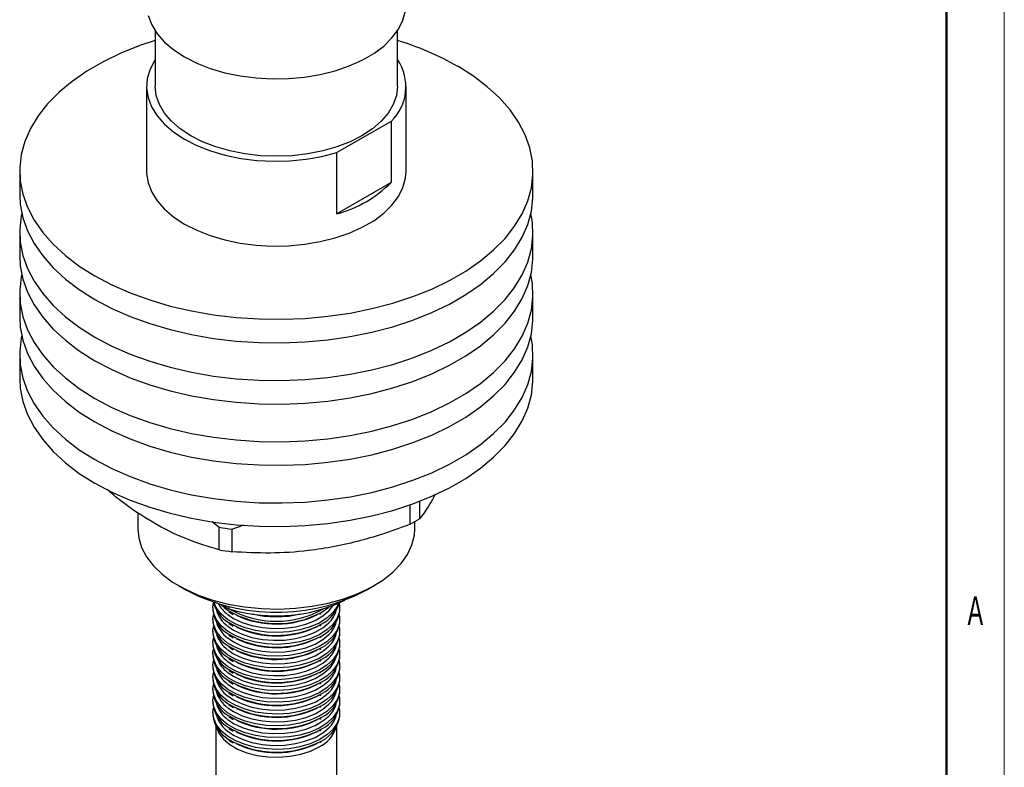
# Model space of a CAD drawing. Header units: millimetres. Extents: x 0 to 420, y 0 to 297.
# Tile 12 of 15: x 335 to 420, y 135 to 200. Entities that reach past the tile are written whole.
import ezdxf

# ---------------------------------------------------------------- set-up
doc = ezdxf.new("R2010")
doc.units = ezdxf.units.MM
doc.layers.add('ОСНОВНОЙ', color=7, linetype='Continuous', lineweight=25)
doc.styles.add('SLDTEXTSTYLE2', font='TXT', dxfattribs={"width": 0.605})

msp = doc.modelspace()

# ---------------------------------------------------------------- linework, layer by layer
at = {"color": 7, "linetype": 'Continuous', "lineweight": 18}
msp.add_line((420, 297), (420, 0), dxfattribs=at)
at = {"color": 7, "linetype": 'Continuous', "lineweight": 50}
msp.add_line((415, 5), (415, 292), dxfattribs=at)
at = {"color": 7, "linetype": 'Continuous', "lineweight": 25}
for p, q in [((346.389, 198.84), (346.389, 194.027)), ((367.389, 194.027), (367.389, 198.84)), ((345.639, 194.027), (345.639, 186.678)), ((368.139, 186.678), (368.139, 194.027)), ((366.836, 190.993), (362.145, 188.285)), ((366.836, 190.993), (366.836, 185.685)), ((362.145, 182.977), (362.145, 188.285)), ((334.639, 186.678), (334.639, 184.637)), ((379.139, 184.637), (379.139, 186.678)), ((366.836, 185.685), (362.145, 182.977)), ((334.639, 181.371), (334.639, 179.329)), ((379.139, 179.329), (379.139, 181.371)), ((334.639, 176.063), (334.639, 174.022)), ((379.139, 174.022), (379.139, 176.063)), ((334.639, 170.755), (334.639, 168.714)), ((379.139, 168.714), (379.139, 170.755)), ((369.307, 158.056), (369.307, 156.54)), ((344.889, 157.1), (344.889, 155.649)), ((368.499, 156.074), (368.499, 157.757)), ((351.326, 156.321), (351.939, 155.815)), ((368.889, 155.649), (368.889, 156.291)), ((351.939, 153.854), (351.939, 155.815)), ((353.044, 155.644), (354.096, 156.021)), ((353.044, 155.644), (353.044, 153.683)), ((348.402, 150.752), (349.11, 150.343)), ((364.669, 150.343), (365.376, 150.752)), ((351.389, 148.831), (351.389, 148.627)), ((352.137, 149.106), (352.759, 148.747)), ((352.759, 148.947), (352.759, 148.747)), ((362.389, 148.627), (362.389, 148.831)), ((351.389, 147.811), (351.389, 147.607)), ((353.052, 148.309), (353.147, 148.259)), ((360.66, 148.288), (360.761, 148.345)), ((362.389, 147.607), (362.389, 147.811)), ((353.052, 147.288), (353.147, 147.238)), ((360.66, 147.267), (360.761, 147.324)), ((351.389, 146.79), (351.389, 146.586)), ((353.052, 146.268), (353.147, 146.218)), ((360.66, 146.246), (360.761, 146.303)), ((362.389, 146.586), (362.389, 146.79)), ((351.389, 145.769), (351.389, 145.565)), ((353.052, 145.247), (353.147, 145.197)), ((360.66, 145.226), (360.761, 145.283)), ((362.389, 145.565), (362.389, 145.769)), ((351.389, 144.83), (351.389, 144.626)), ((360.66, 144.205), (360.761, 144.262)), ((362.389, 144.626), (362.389, 144.83)), ((351.389, 143.81), (351.389, 143.606)), ((353.052, 144.226), (353.147, 144.176)), ((362.389, 143.606), (362.389, 143.81)), ((351.389, 142.789), (351.389, 142.585)), ((353.052, 143.206), (353.147, 143.156)), ((360.66, 143.184), (360.761, 143.241)), ((362.389, 142.585), (362.389, 142.789)), ((351.389, 141.768), (351.389, 141.564)), ((353.052, 142.267), (353.147, 142.216)), ((360.66, 142.245), (360.761, 142.302)), ((362.389, 141.564), (362.389, 141.768)), ((353.052, 141.246), (353.147, 141.196)), ((360.66, 141.225), (360.761, 141.282)), ((351.389, 140.748), (351.389, 140.543)), ((353.052, 140.225), (353.147, 140.175)), ((360.66, 140.204), (360.761, 140.261)), ((362.389, 140.543), (362.389, 140.748)), ((351.389, 139.727), (351.389, 139.523)), ((353.052, 139.205), (353.147, 139.154)), ((360.66, 139.183), (360.761, 139.24)), ((362.389, 139.523), (362.389, 139.727)), ((351.639, 138.576), (351.639, 134.011)), ((362.139, 134.011), (362.139, 138.576)), ((353.052, 138.184), (353.147, 138.134)), ((360.66, 138.163), (360.761, 138.22)), ((353.052, 137.163), (353.147, 137.113)), ((360.66, 137.142), (360.761, 137.199))]:
    msp.add_line(p, q, dxfattribs=at)
at = {"color": 7, "linetype": 'Continuous', "lineweight": 25, "flags": 128}
for points in [[(345.778, 200.156), (346.086, 199.36), (346.564, 198.592), (347.206, 197.866), (348, 197.191), (348.934, 196.579), (349.994, 196.04), (351.162, 195.582), (352.421, 195.211), (353.75, 194.935), (355.129, 194.757), (356.536, 194.68), (357.948, 194.706), (359.343, 194.834), (360.7, 195.061), (361.997, 195.385), (363.213, 195.8), (364.329, 196.3), (365.328, 196.877), (366.194, 197.521), (366.913, 198.223), (367.474, 198.972), (367.868, 199.755), (368.089, 200.56)], [(346.389, 198.002), (345.051, 197.554), (343.41, 196.898), (341.878, 196.159), (340.466, 195.344), (339.187, 194.459), (338.05, 193.512), (337.064, 192.509), (336.239, 191.46), (335.579, 190.372), (335.091, 189.255), (334.779, 188.116), (334.645, 186.966), (334.69, 185.814), (334.913, 184.669), (335.314, 183.54), (335.888, 182.436), (336.631, 181.366), (337.537, 180.339), (338.6, 179.363), (339.809, 178.446), (341.156, 177.596), (342.63, 176.818), (344.218, 176.12), (345.909, 175.507), (347.687, 174.983), (349.54, 174.554), (351.453, 174.223), (353.408, 173.992), (355.392, 173.862), (357.388, 173.837), (359.38, 173.914), (361.352, 174.094), (363.288, 174.376), (365.173, 174.757), (366.99, 175.233), (368.727, 175.802), (370.368, 176.459), (371.901, 177.197), (373.312, 178.012), (374.592, 178.897), (375.729, 179.844), (376.714, 180.847), (377.54, 181.896), (378.199, 182.984), (378.687, 184.102), (378.999, 185.24), (379.134, 186.39), (379.089, 187.542), (378.865, 188.687), (378.465, 189.817), (377.891, 190.92), (377.147, 191.99), (376.241, 193.017), (375.179, 193.993), (373.969, 194.91), (372.622, 195.761), (372.622, 195.761)], [(346.389, 196.358), (346.356, 196.309), (345.94, 195.519), (345.701, 194.706), (345.642, 193.881), (345.765, 193.059), (346.067, 192.252), (346.545, 191.474), (347.189, 190.738), (347.99, 190.054), (348.934, 189.435), (350.007, 188.889), (351.191, 188.427), (352.467, 188.055), (353.815, 187.78), (355.212, 187.605), (356.636, 187.534), (358.065, 187.568), (359.474, 187.706), (360.842, 187.946), (362.145, 188.285)], [(364.314, 189.741), (363.281, 189.218), (362.139, 188.777), (360.907, 188.427), (359.607, 188.172), (358.26, 188.017), (356.889, 187.965), (355.519, 188.017), (354.172, 188.172), (352.871, 188.427), (351.639, 188.777), (350.497, 189.218), (349.465, 189.741), (348.559, 190.337), (347.796, 190.996), (347.188, 191.707), (346.747, 192.458), (346.479, 193.236), (346.389, 194.027)], [(367.389, 194.027), (367.299, 193.236), (367.031, 192.458), (366.59, 191.707), (365.982, 190.996), (365.219, 190.337), (364.314, 189.741)], [(345.639, 186.678), (345.645, 186.474), (345.778, 185.662), (346.086, 184.866), (346.564, 184.099), (347.206, 183.372), (348, 182.698), (348.934, 182.086), (349.994, 181.546), (351.162, 181.088), (352.421, 180.718), (353.75, 180.441), (355.129, 180.264), (356.536, 180.187), (357.948, 180.212), (359.343, 180.34), (360.7, 180.568), (361.997, 180.891), (363.213, 181.307), (364.329, 181.806), (365.328, 182.383), (366.194, 183.028), (366.913, 183.73), (367.474, 184.478), (367.868, 185.261), (368.089, 186.067), (368.139, 186.678)], [(334.639, 184.637), (334.69, 183.773), (334.913, 182.627), (335.314, 181.498), (335.888, 180.394), (336.631, 179.325), (337.537, 178.298), (338.6, 177.322), (339.809, 176.405), (341.156, 175.554), (342.63, 174.777), (344.218, 174.078), (345.909, 173.465), (347.687, 172.942), (349.54, 172.513), (351.453, 172.181), (353.408, 171.95), (355.392, 171.821), (357.388, 171.795), (359.38, 171.873), (361.352, 172.053), (363.288, 172.335), (365.173, 172.715), (366.99, 173.192), (368.727, 173.761), (370.368, 174.417), (371.901, 175.156), (373.312, 175.971), (374.592, 176.856), (375.729, 177.803), (376.714, 178.805), (377.54, 179.855), (378.199, 180.943), (378.687, 182.06), (378.999, 183.199), (379.134, 184.348), (379.139, 184.637)], [(334.82, 183.004), (334.779, 182.809), (334.645, 181.659), (334.69, 180.506), (334.913, 179.361), (335.314, 178.232), (335.888, 177.128), (336.631, 176.059), (337.537, 175.032), (338.6, 174.056), (339.809, 173.139), (341.156, 172.288), (342.63, 171.51), (344.218, 170.812), (345.909, 170.199), (347.687, 169.676), (349.54, 169.247), (351.453, 168.915), (353.408, 168.684), (355.392, 168.555), (357.388, 168.529), (359.38, 168.607), (361.352, 168.787), (363.288, 169.069), (365.173, 169.449), (366.99, 169.926), (368.727, 170.495), (370.368, 171.151), (371.901, 171.89), (373.312, 172.705), (374.592, 173.589), (375.729, 174.537), (376.714, 175.539), (377.54, 176.589), (378.199, 177.676), (378.687, 178.794), (378.999, 179.932), (379.134, 181.082), (379.089, 182.235), (378.959, 183.004)], [(334.639, 179.329), (334.69, 178.465), (334.913, 177.32), (335.314, 176.191), (335.888, 175.087), (336.631, 174.017), (337.537, 172.99), (338.6, 172.014), (339.809, 171.097), (341.156, 170.247), (342.63, 169.469), (344.218, 168.771), (345.909, 168.158), (347.687, 167.634), (349.54, 167.205), (351.453, 166.874), (353.408, 166.643), (355.392, 166.514), (357.388, 166.488), (359.38, 166.565), (361.352, 166.746), (363.288, 167.027), (365.173, 167.408), (366.99, 167.885), (368.727, 168.453), (370.368, 169.11), (371.901, 169.848), (373.312, 170.663), (374.592, 171.548), (375.729, 172.495), (376.714, 173.498), (377.54, 174.547), (378.199, 175.635), (378.687, 176.753), (378.999, 177.891), (379.134, 179.041), (379.139, 179.329)], [(334.82, 177.696), (334.779, 177.501), (334.645, 176.351), (334.69, 175.199), (334.913, 174.054), (335.314, 172.925), (335.888, 171.821), (336.631, 170.751), (337.537, 169.724), (338.6, 168.748), (339.809, 167.831), (341.156, 166.98), (342.63, 166.203), (344.218, 165.505), (345.909, 164.891), (347.687, 164.368), (349.54, 163.939), (351.453, 163.608), (353.408, 163.376), (355.392, 163.247), (357.388, 163.222), (359.38, 163.299), (361.352, 163.479), (363.288, 163.761), (365.173, 164.142), (366.99, 164.618), (368.727, 165.187), (370.368, 165.843), (371.901, 166.582), (373.312, 167.397), (374.592, 168.282), (375.729, 169.229), (376.714, 170.232), (377.54, 171.281), (378.199, 172.369), (378.687, 173.487), (378.999, 174.625), (379.134, 175.775), (379.089, 176.927), (378.959, 177.696)], [(334.639, 174.022), (334.69, 173.158), (334.913, 172.012), (335.314, 170.883), (335.888, 169.779), (336.631, 168.71), (337.537, 167.683), (338.6, 166.707), (339.809, 165.79), (341.156, 164.939), (342.63, 164.162), (344.218, 163.463), (345.909, 162.85), (347.687, 162.327), (349.54, 161.898), (351.453, 161.566), (353.408, 161.335), (355.392, 161.206), (357.388, 161.18), (359.38, 161.258), (361.352, 161.438), (363.288, 161.72), (365.173, 162.1), (366.99, 162.577), (368.727, 163.146), (370.368, 163.802), (371.901, 164.541), (373.312, 165.356), (374.592, 166.24), (375.729, 167.188), (376.714, 168.19), (377.54, 169.24), (378.199, 170.328), (378.687, 171.445), (378.999, 172.584), (379.134, 173.733), (379.139, 174.022)], [(334.82, 172.389), (334.779, 172.194), (334.645, 171.044), (334.69, 169.891), (334.913, 168.746), (335.314, 167.617), (335.888, 166.513), (336.631, 165.443), (337.537, 164.417), (338.6, 163.441), (339.809, 162.524), (341.156, 161.673), (342.63, 160.895), (344.218, 160.197), (345.909, 159.584), (347.687, 159.061), (349.54, 158.632), (351.453, 158.3), (353.408, 158.069), (355.392, 157.94), (357.388, 157.914), (359.38, 157.992), (361.352, 158.172), (363.288, 158.454), (365.173, 158.834), (366.99, 159.311), (368.727, 159.88), (370.368, 160.536), (371.901, 161.275), (373.312, 162.09), (374.592, 162.974), (375.729, 163.922), (376.714, 164.924), (377.54, 165.974), (378.199, 167.061), (378.687, 168.179), (378.999, 169.317), (379.134, 170.467), (379.089, 171.62), (378.959, 172.389)], [(334.639, 168.714), (334.69, 167.85), (334.913, 166.705), (335.314, 165.576), (335.888, 164.472), (336.631, 163.402), (337.537, 162.375), (338.6, 161.399), (339.809, 160.482), (341.156, 159.632), (342.63, 158.854), (344.218, 158.156), (345.909, 157.543), (347.687, 157.019), (349.54, 156.59), (351.453, 156.259), (353.408, 156.028), (355.392, 155.899), (357.388, 155.873), (359.38, 155.95), (361.352, 156.131), (363.288, 156.412), (365.173, 156.793), (366.99, 157.269), (368.727, 157.838), (370.368, 158.495), (371.901, 159.233), (373.312, 160.048), (374.592, 160.933), (375.729, 161.88), (376.714, 162.883), (377.54, 163.932), (378.199, 165.02), (378.687, 166.138), (378.999, 167.276), (379.134, 168.426), (379.139, 168.714)], [(344.889, 155.649), (344.959, 154.904), (345.208, 154.063), (345.634, 153.247), (346.231, 152.467), (346.989, 151.735), (347.898, 151.062), (348.942, 150.459), (350.108, 149.934), (351.376, 149.497), (352.727, 149.152), (354.142, 148.906), (355.598, 148.762), (357.074, 148.723), (358.547, 148.788), (359.995, 148.958), (361.396, 149.229), (362.728, 149.598), (363.972, 150.058), (365.109, 150.603), (366.121, 151.224), (366.993, 151.912), (367.712, 152.658), (368.267, 153.448), (368.649, 154.272), (368.854, 155.117), (368.889, 155.649)], [(362.343, 149.24), (362.377, 149.045), (362.355, 148.476), (362.157, 147.918), (361.79, 147.39), (361.265, 146.908), (360.6, 146.488), (359.815, 146.143), (358.937, 145.885), (357.992, 145.721), (357.013, 145.657), (356.029, 145.695), (355.073, 145.834), (354.175, 146.07), (353.364, 146.394), (352.667, 146.797), (352.106, 147.264), (351.698, 147.783), (351.457, 148.335), (351.391, 148.903), (351.435, 149.24)], [(362.279, 149.221), (362.157, 148.939), (361.79, 148.411), (361.265, 147.929), (360.6, 147.508), (359.815, 147.164), (358.937, 146.905), (357.992, 146.741), (357.013, 146.678), (356.029, 146.716), (355.073, 146.855), (354.175, 147.091), (353.364, 147.415), (352.667, 147.817), (352.106, 148.285), (351.698, 148.803), (351.471, 149.307)], [(352.088, 149.12), (352.368, 148.86), (352.718, 148.599)], [(352.67, 148.253), (353.177, 147.913), (353.922, 147.556), (354.769, 147.284), (355.687, 147.106), (356.647, 147.029), (357.614, 147.054), (358.558, 147.183), (359.444, 147.408), (360.243, 147.725), (360.928, 148.12), (361.448, 148.553)], [(360.827, 148.452), (360.949, 148.526), (361.44, 148.886)], [(362.343, 148.219), (362.377, 148.024), (362.355, 147.455), (362.157, 146.898), (361.79, 146.369), (361.265, 145.887), (360.6, 145.467), (359.815, 145.122), (358.937, 144.864), (357.992, 144.7), (357.013, 144.636), (356.029, 144.675), (355.073, 144.814), (354.175, 145.049), (353.364, 145.373), (352.667, 145.776), (352.106, 146.244), (351.698, 146.762), (351.457, 147.314), (351.391, 147.882), (351.435, 148.219)], [(362.343, 147.198), (362.377, 147.004), (362.355, 146.435), (362.157, 145.877), (361.79, 145.349), (361.265, 144.867), (360.6, 144.446), (359.815, 144.102), (358.937, 143.843), (357.992, 143.679), (357.013, 143.616), (356.029, 143.654), (355.073, 143.793), (354.175, 144.029), (353.364, 144.353), (352.667, 144.755), (352.106, 145.223), (351.698, 145.741), (351.457, 146.293), (351.391, 146.861), (351.435, 147.198)], [(352.67, 147.232), (353.177, 146.892), (353.922, 146.535), (354.769, 146.263), (355.687, 146.085), (356.647, 146.008), (357.614, 146.034), (358.558, 146.162), (359.444, 146.388), (360.243, 146.704), (360.928, 147.099), (361.448, 147.532)], [(362.343, 146.178), (362.377, 145.983), (362.355, 145.414), (362.157, 144.856), (361.79, 144.328), (361.265, 143.846), (360.6, 143.426), (359.815, 143.081), (358.937, 142.823), (357.992, 142.659), (357.013, 142.595), (356.029, 142.633), (355.073, 142.772), (354.175, 143.008), (353.364, 143.332), (352.667, 143.735), (352.106, 144.202), (351.698, 144.721), (351.457, 145.273), (351.391, 145.841), (351.435, 146.178)], [(352.67, 146.212), (353.177, 145.872), (353.922, 145.514), (354.769, 145.242), (355.687, 145.065), (356.647, 144.987), (357.614, 145.013), (358.558, 145.141), (359.444, 145.367), (360.243, 145.683), (360.928, 146.079), (361.448, 146.511)], [(362.352, 145.198), (362.377, 145.044), (362.355, 144.475), (362.157, 143.917), (361.79, 143.389), (361.265, 142.907), (360.6, 142.487), (359.815, 142.142), (358.937, 141.883), (357.992, 141.72), (357.013, 141.656), (356.029, 141.694), (355.073, 141.833), (354.175, 142.069), (353.364, 142.393), (352.667, 142.795), (352.106, 143.263), (351.698, 143.782), (351.457, 144.334), (351.391, 144.902), (351.426, 145.198)], [(352.67, 145.191), (353.177, 144.851), (353.922, 144.494), (354.769, 144.222), (355.687, 144.044), (356.647, 143.967), (357.614, 143.992), (358.558, 144.121), (359.444, 144.346), (360.243, 144.662), (360.928, 145.058), (361.448, 145.491)], [(352.67, 144.17), (353.177, 143.83), (353.922, 143.473), (354.769, 143.201), (355.687, 143.023), (356.647, 142.946), (357.614, 142.972), (358.558, 143.1), (359.444, 143.326), (360.243, 143.642), (360.928, 144.037), (361.448, 144.47)], [(362.343, 144.218), (362.377, 144.023), (362.355, 143.454), (362.157, 142.896), (361.79, 142.368), (361.265, 141.886), (360.6, 141.466), (359.815, 141.121), (358.937, 140.863), (357.992, 140.699), (357.013, 140.635), (356.029, 140.674), (355.073, 140.813), (354.175, 141.048), (353.364, 141.372), (352.667, 141.775), (352.106, 142.243), (351.698, 142.761), (351.457, 143.313), (351.391, 143.881), (351.435, 144.218)], [(352.67, 143.231), (353.177, 142.891), (353.922, 142.534), (354.769, 142.262), (355.687, 142.084), (356.647, 142.007), (357.614, 142.033), (358.558, 142.161), (359.444, 142.387), (360.243, 142.703), (360.928, 143.098), (361.448, 143.531)], [(362.343, 143.197), (362.377, 143.003), (362.355, 142.433), (362.157, 141.876), (361.79, 141.348), (361.265, 140.866), (360.6, 140.445), (359.815, 140.101), (358.937, 139.842), (357.992, 139.678), (357.013, 139.615), (356.029, 139.653), (355.073, 139.792), (354.175, 140.027), (353.364, 140.352), (352.667, 140.754), (352.106, 141.222), (351.698, 141.74), (351.457, 142.292), (351.391, 142.86), (351.435, 143.197)], [(362.343, 142.177), (362.377, 141.982), (362.355, 141.413), (362.157, 140.855), (361.79, 140.327), (361.265, 139.845), (360.6, 139.425), (359.815, 139.08), (358.937, 138.821), (357.992, 138.658), (357.013, 138.594), (356.029, 138.632), (355.073, 138.771), (354.175, 139.007), (353.364, 139.331), (352.667, 139.733), (352.106, 140.201), (351.698, 140.72), (351.457, 141.272), (351.391, 141.84), (351.435, 142.177)], [(352.67, 142.211), (353.177, 141.871), (353.922, 141.513), (354.769, 141.241), (355.687, 141.064), (356.647, 140.986), (357.614, 141.012), (358.558, 141.14), (359.444, 141.366), (360.243, 141.682), (360.928, 142.078), (361.448, 142.51)], [(362.343, 141.156), (362.377, 140.961), (362.355, 140.392), (362.157, 139.834), (361.79, 139.306), (361.265, 138.824), (360.6, 138.404), (359.815, 138.059), (358.937, 137.801), (357.992, 137.637), (357.013, 137.573), (356.029, 137.612), (355.073, 137.751), (354.175, 137.986), (353.364, 138.31), (352.667, 138.713), (352.106, 139.181), (351.698, 139.699), (351.457, 140.251), (351.391, 140.819), (351.435, 141.156)], [(352.67, 141.19), (353.177, 140.85), (353.922, 140.493), (354.769, 140.221), (355.687, 140.043), (356.647, 139.966), (357.614, 139.991), (358.558, 140.119), (359.444, 140.345), (360.243, 140.661), (360.928, 141.057), (361.448, 141.49)], [(362.343, 140.135), (362.377, 139.941), (362.355, 139.371), (362.157, 138.814), (361.79, 138.285), (361.265, 137.804), (360.6, 137.383), (359.815, 137.039), (358.937, 136.78), (357.992, 136.616), (357.013, 136.553), (356.029, 136.591), (355.073, 136.73), (354.175, 136.965), (353.364, 137.29), (352.667, 137.692), (352.106, 138.16), (351.698, 138.678), (351.457, 139.23), (351.391, 139.798), (351.435, 140.135)], [(352.67, 140.169), (353.177, 139.829), (353.922, 139.472), (354.769, 139.2), (355.687, 139.022), (356.647, 138.945), (357.614, 138.971), (358.558, 139.099), (359.444, 139.325), (360.243, 139.641), (360.928, 140.036), (361.448, 140.469)], [(352.67, 139.149), (353.177, 138.809), (353.922, 138.451), (354.769, 138.179), (355.687, 138.001), (356.647, 137.924), (357.614, 137.95), (358.558, 138.078), (359.444, 138.304), (360.243, 138.62), (360.928, 139.016), (361.448, 139.448)], [(351.691, 138.485), (351.911, 137.947), (352.303, 137.436), (352.85, 136.974), (353.535, 136.579), (354.334, 136.263), (355.221, 136.037), (356.164, 135.909), (357.132, 135.883), (358.091, 135.96), (359.01, 136.138), (359.856, 136.41), (360.601, 136.767)], [(352.67, 138.128), (353.177, 137.788), (353.922, 137.431), (354.769, 137.159), (355.687, 136.981), (356.647, 136.904), (357.614, 136.929), (358.558, 137.057), (359.444, 137.283), (360.243, 137.599), (360.928, 137.995), (361.448, 138.428)]]:
    msp.add_lwpolyline(points, dxfattribs=at)
at = {"color": 8, "linetype": 'Continuous', "lineweight": 25, "flags": 128}
msp.add_lwpolyline([(361.448, 148.553), (361.476, 148.581), (361.83, 149.031)], dxfattribs=at)
at = {"color": 7, "linetype": 'Continuous', "lineweight": 25}
for centre, radius, start, end in [((359.848, 173.171), 25.951, 60.51207, 73.10674), ((363.958, 194.001), 4.163, 313.72705, 34.49662), ((359.423, 193.109), 10.491, 285.03873, 314.95589), ((360.894, 170.18), 16.026, 298.32797, 301.66665), ((356.693, 182.892), 27.491, 260.0421, 262.37182), ((356.693, 180.931), 27.491, 260.0421, 262.37182), ((356.889, 165.249), 16.814, 242.44004, 297.55996), ((356.852, 161.877), 13.754, 252.68628, 295.68229), ((354.019, 148.855), 2.64, 184.94216, 240.47045), ((354.16, 150.01), 2.827, 194.03651, 239.32475), ((356.889, 155.902), 8.241, 240.62093, 299.37907), ((359.466, 150.113), 3.008, 296.90635, 343.11856), ((359.632, 148.912), 2.772, 295.52976, 354.11323), ((356.885, 155.535), 8.121, 244.85498, 296.06605), ((356.889, 156.805), 8.761, 256.31156, 283.68844), ((356.889, 157.154), 9.026, 263.86005, 276.13995), ((354.019, 147.834), 2.64, 184.94216, 240.47045), ((356.885, 154.514), 8.121, 244.85498, 296.06605), ((359.632, 147.891), 2.772, 295.52976, 354.11323), ((354.019, 146.813), 2.64, 184.94216, 240.47045), ((356.885, 153.493), 8.121, 244.85498, 296.06605), ((359.632, 146.87), 2.772, 295.52976, 354.11323), ((354.019, 145.793), 2.64, 184.94216, 240.47045), ((356.885, 152.472), 8.121, 244.85498, 296.06605), ((359.632, 145.849), 2.772, 295.52976, 354.11323), ((354.019, 144.854), 2.64, 184.94216, 240.47045), ((359.632, 144.91), 2.772, 295.52976, 354.11323), ((354.019, 143.833), 2.64, 184.94216, 240.47045), ((356.885, 151.452), 8.121, 244.85498, 296.06605), ((359.632, 143.89), 2.772, 295.52976, 354.11323), ((354.019, 142.812), 2.64, 184.94216, 240.47045), ((356.885, 150.431), 8.121, 244.85498, 296.06605), ((359.632, 142.869), 2.772, 295.52976, 354.11323), ((356.885, 149.492), 8.121, 244.85498, 296.06605), ((354.019, 141.792), 2.64, 184.94216, 240.47045), ((356.885, 148.471), 8.121, 244.85498, 296.06605), ((359.632, 141.848), 2.772, 295.52976, 354.11323), ((354.019, 140.771), 2.64, 184.94216, 240.47045), ((356.885, 147.451), 8.121, 244.85498, 296.06605), ((359.632, 140.828), 2.772, 295.52976, 354.11323), ((354.019, 139.75), 2.64, 184.94216, 240.47045), ((359.632, 139.807), 2.772, 295.52976, 354.11323), ((356.885, 146.43), 8.121, 244.85498, 296.06605), ((359.362, 139.341), 2.856, 295.7159, 342.57554), ((356.885, 145.409), 8.121, 244.85498, 296.06605), ((356.885, 144.389), 8.121, 244.85498, 296.06605)]:
    msp.add_arc(centre, radius, start, end, dxfattribs=at)
at = {"color": 8, "linetype": 'Continuous', "lineweight": 25}
for centre, radius, start, end in [((354.209, 149.362), 2.628, 196.61566, 234.13137), ((354.47, 150.632), 2.984, 209.0128, 232.88355), ((356.902, 155.673), 8.219, 239.39892, 298.52015), ((359.727, 149.282), 2.454, 314.53013, 344.12757), ((354.209, 148.341), 2.628, 196.61566, 234.13137), ((356.902, 154.653), 8.219, 239.39892, 298.52015), ((359.727, 148.261), 2.454, 314.53013, 344.12757), ((354.209, 147.321), 2.628, 196.61566, 234.13137), ((356.902, 153.632), 8.219, 239.39892, 298.52015), ((359.727, 147.24), 2.454, 314.53013, 344.12757), ((354.209, 146.3), 2.628, 196.61566, 234.13137), ((356.902, 152.611), 8.219, 239.39892, 298.52015), ((359.727, 146.22), 2.454, 314.53013, 344.12757), ((354.258, 145.411), 2.698, 200.73471, 233.91127), ((356.902, 151.591), 8.219, 239.39892, 298.52015), ((359.679, 145.322), 2.517, 314.63275, 339.87138), ((354.209, 144.34), 2.628, 196.61566, 234.13137), ((356.902, 150.57), 8.219, 239.39892, 298.52015), ((359.727, 144.26), 2.454, 314.53013, 344.12757), ((354.209, 143.32), 2.628, 196.61566, 234.13137), ((356.902, 149.631), 8.219, 239.39892, 298.52015), ((359.727, 143.239), 2.454, 314.53013, 344.12757), ((354.209, 142.299), 2.628, 196.61566, 234.13137), ((356.902, 148.61), 8.219, 239.39892, 298.52015), ((359.727, 142.219), 2.454, 314.53013, 344.12757), ((354.209, 141.278), 2.628, 196.61566, 234.13137), ((356.902, 147.59), 8.219, 239.39892, 298.52015), ((359.727, 141.198), 2.454, 314.53013, 344.12757), ((354.209, 140.258), 2.628, 196.61566, 234.13137), ((356.902, 146.569), 8.219, 239.39892, 298.52015), ((359.727, 140.177), 2.454, 314.53013, 344.12757), ((356.902, 145.548), 8.219, 239.39892, 298.52015), ((356.902, 144.528), 8.219, 239.39892, 298.52015)]:
    msp.add_arc(centre, radius, start, end, dxfattribs=at)
at = {"color": 7, "linetype": 'Continuous', "lineweight": 25}
for points, knots in [([(351.939, 153.854), (351.001, 154.132), (349.107, 154.694), (346.229, 156.137), (343.905, 157.646), (342.606, 158.744), (342.21, 159.078)], [0, 0, 0, 0, 0.294114, 0.593312, 0.876406, 1, 1, 1, 1]), ([(370.641, 158.641), (370.492, 158.361), (370.04, 157.514), (369.601, 156.931), (369.307, 156.54)], [0, 0, 0, 0, 0.331207, 1, 1, 1, 1]), ([(368.499, 156.074), (367.786, 155.81), (366.361, 155.282), (364.167, 154.628), (361.935, 154.11), (359.313, 153.702), (356.323, 153.508), (354.142, 153.624), (353.044, 153.683)], [0, 0, 0, 0, 0.140889, 0.281739, 0.425865, 0.569975, 0.783546, 1, 1, 1, 1]), ([(352.775, 148.487), (352.792, 148.473), (352.875, 148.408), (352.974, 148.353), (353.052, 148.309)], [0, 0, 0, 0, 0.216407, 1, 1, 1, 1]), ([(352.775, 147.467), (352.792, 147.453), (352.875, 147.387), (352.974, 147.332), (353.052, 147.288)], [0, 0, 0, 0, 0.216407, 1, 1, 1, 1]), ([(352.775, 146.446), (352.792, 146.432), (352.875, 146.367), (352.974, 146.311), (353.052, 146.268)], [0, 0, 0, 0, 0.216407, 1, 1, 1, 1]), ([(352.775, 145.425), (352.792, 145.411), (352.875, 145.346), (352.974, 145.291), (353.052, 145.247)], [0, 0, 0, 0, 0.216407, 1, 1, 1, 1]), ([(352.775, 144.405), (352.792, 144.391), (352.875, 144.325), (352.974, 144.27), (353.052, 144.226)], [0, 0, 0, 0, 0.216407, 1, 1, 1, 1]), ([(352.775, 143.384), (352.792, 143.37), (352.875, 143.305), (352.974, 143.249), (353.052, 143.206)], [0, 0, 0, 0, 0.2164074, 1, 1, 1, 1]), ([(352.775, 142.445), (352.792, 142.431), (352.875, 142.366), (352.974, 142.31), (353.052, 142.267)], [0, 0, 0, 0, 0.216407, 1, 1, 1, 1]), ([(352.775, 141.424), (352.792, 141.41), (352.875, 141.345), (352.974, 141.289), (353.052, 141.246)], [0, 0, 0, 0, 0.216407, 1, 1, 1, 1]), ([(352.775, 140.404), (352.792, 140.39), (352.875, 140.324), (352.974, 140.269), (353.052, 140.225)], [0, 0, 0, 0, 0.216407, 1, 1, 1, 1]), ([(352.775, 139.383), (352.792, 139.369), (352.875, 139.304), (352.974, 139.248), (353.052, 139.205)], [0, 0, 0, 0, 0.216407, 1, 1, 1, 1]), ([(352.775, 138.362), (352.792, 138.348), (352.875, 138.283), (352.974, 138.227), (353.052, 138.184)], [0, 0, 0, 0, 0.2164074, 1, 1, 1, 1]), ([(352.775, 137.342), (352.792, 137.328), (352.875, 137.262), (352.974, 137.207), (353.052, 137.163)], [0, 0, 0, 0, 0.216407, 1, 1, 1, 1])]:
    msp.add_open_spline(points, degree=3, knots=knots, dxfattribs=at)
at = {"layer": 'ОСНОВНОЙ', "linetype": 'Continuous', "lineweight": 18}
for p, q in [((415, 292), (415, 5)), ((415.001, 148.5), (414.999, 148.5))]:
    msp.add_line(p, q, dxfattribs=at)

# ---------------------------------------------------------------- texts
at = {"layer": 'ОСНОВНОЙ', "insert": (417.487, 149.823), "char_height": 2.5, "attachment_point": 2, "style": 'SLDTEXTSTYLE2'}
msp.add_mtext('A', dxfattribs=at)

doc.saveas('drawing.dxf')
